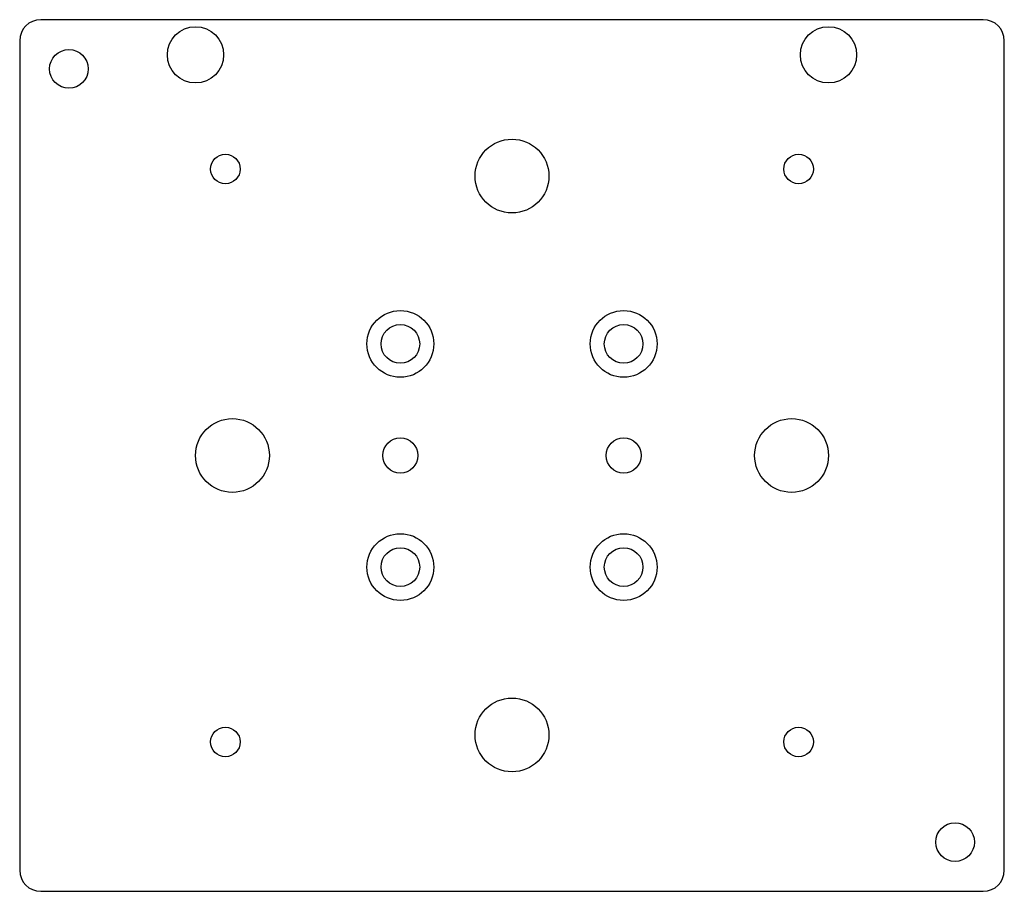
# Model space of a CAD drawing. Header units: millimetres. Extents: x -70 to 70, y -62 to 62.
import ezdxf

# ---------------------------------------------------------------- set-up
doc = ezdxf.new("R2010")
doc.units = ezdxf.units.MM

msp = doc.modelspace()

# ---------------------------------------------------------------- linework, layer by layer
at = {"layer": 'COUNTERBORE'}
for centre in [(-15.875, 15.875), (15.875, 15.875), (-15.875, -15.875), (15.875, -15.875)]:
    msp.add_circle(centre, 4.75, dxfattribs=at)
at = {"layer": 'HOLES'}
for centre, radius in [((-45, 57), 4), ((45, 57), 4), ((-63, 55), 2.75), ((0, 39.75), 5.25), ((-15.875, 15.875), 2.75), ((15.875, 15.875), 2.75), ((-39.75, 0), 5.25), ((39.75, 0), 5.25), ((-15.875, 0), 2.5), ((15.875, 0), 2.5), ((-15.875, -15.875), 2.75), ((15.875, -15.875), 2.75), ((0, -39.75), 5.25), ((63, -55), 2.75)]:
    msp.add_circle(centre, radius, dxfattribs=at)
at = {"layer": 'OUTLINE'}
for p, q in [((67, 62), (-67, 62)), ((-70, 59), (-70, -59)), ((70, -59), (70, 59)), ((-67, -62), (67, -62))]:
    msp.add_line(p, q, dxfattribs=at)
for centre, start, end in [((-67, 59), 90, 180), ((67, 59), 0, 90), ((-67, -59), 180, 270), ((67, -59), 270, 360)]:
    msp.add_arc(centre, 3, start, end, dxfattribs=at)
at = {"layer": 'TAP_DRILL'}
for centre in [(-40.75, 40.75), (40.75, 40.75), (-40.75, -40.75), (40.75, -40.75)]:
    msp.add_circle(centre, 2.1, dxfattribs=at)

doc.saveas('drawing.dxf')
